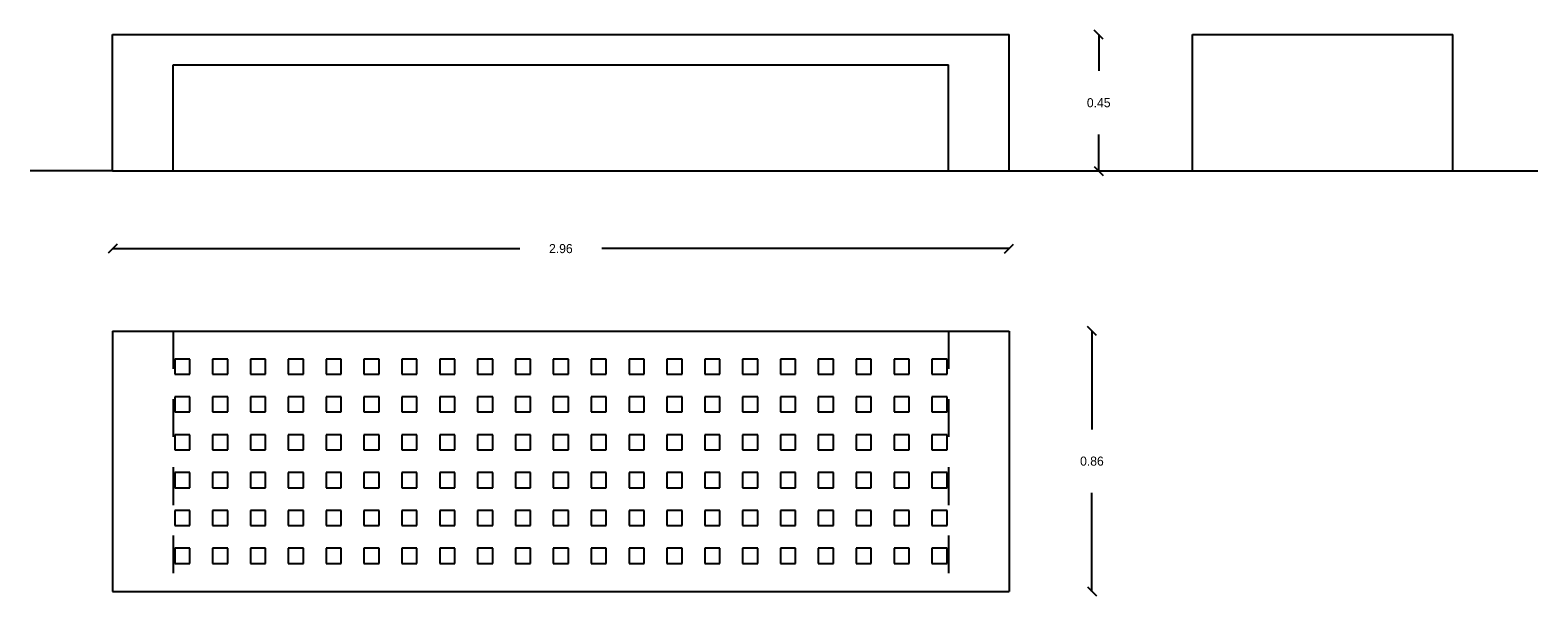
# Model space of a CAD drawing. Extents: x 18.66 to 23.64, y 2.75 to 4.62.
import ezdxf

# ---------------------------------------------------------------- set-up
doc = ezdxf.new("R2010")
doc.units = 0
doc.header["$MEASUREMENT"] = 0
doc.linetypes.add('HIDDEN', pattern=[0.375, 0.25, -0.125])
doc.layers.get('0').update_dxf_attribs({"linetype": 'CONTINUOUS'})
doc.layers.get('DEFPOINTS').update_dxf_attribs({"linetype": 'CONTINUOUS'})
doc.dimstyles.get("Standard").update_dxf_attribs({"dimtxt": 0.18, "dimasz": 0.18, "dimexe": 0.18, "dimexo": 0.0625, "dimgap": 0.09, "dimtad": 0, "dimtih": 1, "dimtoh": 1, "dimdec": 4, "dimzin": 0, "dimdsep": 46, "dimtxsty": 'Standard', "dimcen": 0.09, "dimadec": 0, "dimazin": 0, "dimtfac": 1, "dimtdec": 4, "dimtofl": 0, "dimtmove": 0, "dimatfit": 3, "dimfxl": 0, "dimtolj": 1, "dimtzin": 0, "dimarcsym": 0})

# ---------------------------------------------------------------- blocks, each defined once
blk = doc.blocks.new('_OBLIQUE')
at = {"color": 0, "linetype": 'ByBlock'}
blk.add_line((-0.5, -0.5), (0.5, 0.5), dxfattribs=at)
blk = doc.blocks.new('*D1')
at = {"color": 0, "linetype": 'ByBlock', "ltscale": 0.5}
for p, q in [((18.9371, 3.9012), (20.2821, 3.9012)), ((21.8971, 3.9012), (20.5521, 3.9012))]:
    blk.add_line(p, q, dxfattribs=at)
at = {"layer": 'DEFPOINTS', "color": 0, "linetype": 'ByBlock', "ltscale": 0.5}
for p in [(18.9371, 4.1581), (21.8971, 4.1581), (21.8971, 3.9012)]:
    blk.add_point(p, dxfattribs=at)
at = {"color": 0, "linetype": 'ByBlock', "ltscale": 0.5, "xscale": 0.03, "yscale": 0.03, "zscale": 0.03, "rotation": 180}
blk.add_blockref('_OBLIQUE', (18.9371, 3.9012), dxfattribs=at)
at = {"color": 0, "linetype": 'ByBlock', "ltscale": 0.5, "xscale": 0.03, "yscale": 0.03, "zscale": 0.03}
blk.add_blockref('_OBLIQUE', (21.8971, 3.9012), dxfattribs=at)
at = {"color": 0, "linetype": 'ByBlock', "ltscale": 0.5, "insert": (20.4171, 3.9012), "char_height": 0.03, "attachment_point": 5}
blk.add_mtext('\\A1;2.96', dxfattribs=at)
blk = doc.blocks.new('*D3')
at = {"color": 0, "linetype": 'ByBlock', "ltscale": 0.5}
for p, q in [((22.1705, 3.629), (22.1705, 3.304)), ((22.1705, 2.769), (22.1705, 3.094))]:
    blk.add_line(p, q, dxfattribs=at)
at = {"layer": 'DEFPOINTS', "color": 0, "linetype": 'ByBlock', "ltscale": 0.5}
for p in [(21.8971, 3.629), (21.8971, 2.769), (22.1705, 2.769)]:
    blk.add_point(p, dxfattribs=at)
at = {"color": 0, "linetype": 'ByBlock', "ltscale": 0.5, "xscale": 0.03, "yscale": 0.03, "zscale": 0.03}
for p, rotation in [((22.1705, 3.629), 90), ((22.1705, 2.769), 270)]:
    blk.add_blockref('_OBLIQUE', p, dxfattribs=dict(at, rotation=rotation))
at = {"color": 0, "linetype": 'ByBlock', "ltscale": 0.5, "insert": (22.1705, 3.199), "char_height": 0.03, "attachment_point": 5}
blk.add_mtext('\\A1;0.86', dxfattribs=at)
blk = doc.blocks.new('*D2')
at = {"color": 0, "linetype": 'ByBlock', "ltscale": 0.5}
for p, q in [((22.1929, 4.6081), (22.1929, 4.4881)), ((22.1929, 4.1581), (22.1929, 4.2781))]:
    blk.add_line(p, q, dxfattribs=at)
at = {"layer": 'DEFPOINTS', "color": 0, "linetype": 'ByBlock', "ltscale": 0.5}
for p in [(21.8971, 4.6081), (21.8971, 4.1581), (22.1929, 4.1581)]:
    blk.add_point(p, dxfattribs=at)
at = {"color": 0, "linetype": 'ByBlock', "ltscale": 0.5, "xscale": 0.03, "yscale": 0.03, "zscale": 0.03}
for p, rotation in [((22.1929, 4.6081), 90), ((22.1929, 4.1581), 270)]:
    blk.add_blockref('_OBLIQUE', p, dxfattribs=dict(at, rotation=rotation))
at = {"color": 0, "linetype": 'ByBlock', "ltscale": 0.5, "insert": (22.1929, 4.3831), "char_height": 0.03, "attachment_point": 5}
blk.add_mtext('\\A1;0.45', dxfattribs=at)

msp = doc.modelspace()

# ---------------------------------------------------------------- linework, layer by layer
at = {"ltscale": 0.08}
for p, q in [((18.9371, 4.6081), (21.8971, 4.6081)), ((18.9371, 4.1581), (18.9371, 4.6081)), ((21.8971, 4.1581), (21.8971, 4.6081)), ((22.5026, 4.6081), (23.3626, 4.6081)), ((19.1371, 4.5081), (21.6971, 4.5081)), ((19.1371, 4.1581), (19.1371, 4.5081)), ((21.6971, 4.1581), (21.6971, 4.5081)), ((18.9371, 4.1581), (23.6428, 4.1581)), ((18.9371, 3.629), (21.8971, 3.629)), ((18.9371, 3.629), (18.9371, 2.769)), ((21.8971, 3.629), (21.8971, 2.769)), ((18.9371, 2.769), (21.8971, 2.769))]:
    msp.add_line(p, q, dxfattribs=at)
at = {"ltscale": 0.5}
for p, q in [((22.5026, 4.1581), (22.5026, 4.6081)), ((23.3626, 4.1581), (23.3626, 4.6081)), ((18.9371, 4.1581), (18.6649, 4.1581))]:
    msp.add_line(p, q, dxfattribs=at)
at = {"linetype": 'HIDDEN', "ltscale": 0.5}
for p, q in [((19.1371, 3.629), (19.1371, 2.769)), ((21.6971, 3.629), (21.6971, 2.769))]:
    msp.add_line(p, q, dxfattribs=at)
at = {"linetype": 'HIDDEN'}
for points in [[(19.1421, 3.4865), (19.1921, 3.4865), (19.1921, 3.5365), (19.1421, 3.5365)], [(19.2671, 3.4865), (19.3171, 3.4865), (19.3171, 3.5365), (19.2671, 3.5365)], [(19.3921, 3.4865), (19.4421, 3.4865), (19.4421, 3.5365), (19.3921, 3.5365)], [(19.5171, 3.4865), (19.5671, 3.4865), (19.5671, 3.5365), (19.5171, 3.5365)], [(19.6421, 3.4865), (19.6921, 3.4865), (19.6921, 3.5365), (19.6421, 3.5365)], [(19.7671, 3.4865), (19.8171, 3.4865), (19.8171, 3.5365), (19.7671, 3.5365)], [(19.8921, 3.4865), (19.9421, 3.4865), (19.9421, 3.5365), (19.8921, 3.5365)], [(20.0171, 3.4865), (20.0671, 3.4865), (20.0671, 3.5365), (20.0171, 3.5365)], [(20.1421, 3.4865), (20.1921, 3.4865), (20.1921, 3.5365), (20.1421, 3.5365)], [(20.2671, 3.4865), (20.3171, 3.4865), (20.3171, 3.5365), (20.2671, 3.5365)], [(20.3921, 3.4865), (20.4421, 3.4865), (20.4421, 3.5365), (20.3921, 3.5365)], [(20.5171, 3.4865), (20.5671, 3.4865), (20.5671, 3.5365), (20.5171, 3.5365)], [(20.6421, 3.4865), (20.6921, 3.4865), (20.6921, 3.5365), (20.6421, 3.5365)], [(20.7671, 3.4865), (20.8171, 3.4865), (20.8171, 3.5365), (20.7671, 3.5365)], [(20.8921, 3.4865), (20.9421, 3.4865), (20.9421, 3.5365), (20.8921, 3.5365)], [(21.0171, 3.4865), (21.0671, 3.4865), (21.0671, 3.5365), (21.0171, 3.5365)], [(21.1421, 3.4865), (21.1921, 3.4865), (21.1921, 3.5365), (21.1421, 3.5365)], [(21.2671, 3.4865), (21.3171, 3.4865), (21.3171, 3.5365), (21.2671, 3.5365)], [(21.3921, 3.4865), (21.4421, 3.4865), (21.4421, 3.5365), (21.3921, 3.5365)], [(21.5171, 3.4865), (21.5671, 3.4865), (21.5671, 3.5365), (21.5171, 3.5365)], [(21.6421, 3.4865), (21.6921, 3.4865), (21.6921, 3.5365), (21.6421, 3.5365)], [(19.1421, 3.3615), (19.1921, 3.3615), (19.1921, 3.4115), (19.1421, 3.4115)], [(19.2671, 3.3615), (19.3171, 3.3615), (19.3171, 3.4115), (19.2671, 3.4115)], [(19.3921, 3.3615), (19.4421, 3.3615), (19.4421, 3.4115), (19.3921, 3.4115)], [(19.5171, 3.3615), (19.5671, 3.3615), (19.5671, 3.4115), (19.5171, 3.4115)], [(19.6421, 3.3615), (19.6921, 3.3615), (19.6921, 3.4115), (19.6421, 3.4115)], [(19.7671, 3.3615), (19.8171, 3.3615), (19.8171, 3.4115), (19.7671, 3.4115)], [(19.8921, 3.3615), (19.9421, 3.3615), (19.9421, 3.4115), (19.8921, 3.4115)], [(20.0171, 3.3615), (20.0671, 3.3615), (20.0671, 3.4115), (20.0171, 3.4115)], [(20.1421, 3.3615), (20.1921, 3.3615), (20.1921, 3.4115), (20.1421, 3.4115)], [(20.2671, 3.3615), (20.3171, 3.3615), (20.3171, 3.4115), (20.2671, 3.4115)], [(20.3921, 3.3615), (20.4421, 3.3615), (20.4421, 3.4115), (20.3921, 3.4115)], [(20.5171, 3.3615), (20.5671, 3.3615), (20.5671, 3.4115), (20.5171, 3.4115)], [(20.6421, 3.3615), (20.6921, 3.3615), (20.6921, 3.4115), (20.6421, 3.4115)], [(20.7671, 3.3615), (20.8171, 3.3615), (20.8171, 3.4115), (20.7671, 3.4115)], [(20.8921, 3.3615), (20.9421, 3.3615), (20.9421, 3.4115), (20.8921, 3.4115)], [(21.0171, 3.3615), (21.0671, 3.3615), (21.0671, 3.4115), (21.0171, 3.4115)], [(21.1421, 3.3615), (21.1921, 3.3615), (21.1921, 3.4115), (21.1421, 3.4115)], [(21.2671, 3.3615), (21.3171, 3.3615), (21.3171, 3.4115), (21.2671, 3.4115)], [(21.3921, 3.3615), (21.4421, 3.3615), (21.4421, 3.4115), (21.3921, 3.4115)], [(21.5171, 3.3615), (21.5671, 3.3615), (21.5671, 3.4115), (21.5171, 3.4115)], [(21.6421, 3.3615), (21.6921, 3.3615), (21.6921, 3.4115), (21.6421, 3.4115)], [(19.1421, 3.2365), (19.1921, 3.2365), (19.1921, 3.2865), (19.1421, 3.2865)], [(19.2671, 3.2365), (19.3171, 3.2365), (19.3171, 3.2865), (19.2671, 3.2865)], [(19.3921, 3.2365), (19.4421, 3.2365), (19.4421, 3.2865), (19.3921, 3.2865)], [(19.5171, 3.2365), (19.5671, 3.2365), (19.5671, 3.2865), (19.5171, 3.2865)], [(19.6421, 3.2365), (19.6921, 3.2365), (19.6921, 3.2865), (19.6421, 3.2865)], [(19.7671, 3.2365), (19.8171, 3.2365), (19.8171, 3.2865), (19.7671, 3.2865)], [(19.8921, 3.2365), (19.9421, 3.2365), (19.9421, 3.2865), (19.8921, 3.2865)], [(20.0171, 3.2365), (20.0671, 3.2365), (20.0671, 3.2865), (20.0171, 3.2865)], [(20.1421, 3.2365), (20.1921, 3.2365), (20.1921, 3.2865), (20.1421, 3.2865)], [(20.2671, 3.2365), (20.3171, 3.2365), (20.3171, 3.2865), (20.2671, 3.2865)], [(20.3921, 3.2365), (20.4421, 3.2365), (20.4421, 3.2865), (20.3921, 3.2865)], [(20.5171, 3.2365), (20.5671, 3.2365), (20.5671, 3.2865), (20.5171, 3.2865)], [(20.6421, 3.2365), (20.6921, 3.2365), (20.6921, 3.2865), (20.6421, 3.2865)], [(20.7671, 3.2365), (20.8171, 3.2365), (20.8171, 3.2865), (20.7671, 3.2865)], [(20.8921, 3.2365), (20.9421, 3.2365), (20.9421, 3.2865), (20.8921, 3.2865)], [(21.0171, 3.2365), (21.0671, 3.2365), (21.0671, 3.2865), (21.0171, 3.2865)], [(21.1421, 3.2365), (21.1921, 3.2365), (21.1921, 3.2865), (21.1421, 3.2865)], [(21.2671, 3.2365), (21.3171, 3.2365), (21.3171, 3.2865), (21.2671, 3.2865)], [(21.3921, 3.2365), (21.4421, 3.2365), (21.4421, 3.2865), (21.3921, 3.2865)], [(21.5171, 3.2365), (21.5671, 3.2365), (21.5671, 3.2865), (21.5171, 3.2865)], [(21.6421, 3.2365), (21.6921, 3.2365), (21.6921, 3.2865), (21.6421, 3.2865)], [(19.1421, 3.1115), (19.1921, 3.1115), (19.1921, 3.1615), (19.1421, 3.1615)], [(19.2671, 3.1115), (19.3171, 3.1115), (19.3171, 3.1615), (19.2671, 3.1615)], [(19.3921, 3.1115), (19.4421, 3.1115), (19.4421, 3.1615), (19.3921, 3.1615)], [(19.5171, 3.1115), (19.5671, 3.1115), (19.5671, 3.1615), (19.5171, 3.1615)], [(19.6421, 3.1115), (19.6921, 3.1115), (19.6921, 3.1615), (19.6421, 3.1615)], [(19.7671, 3.1115), (19.8171, 3.1115), (19.8171, 3.1615), (19.7671, 3.1615)], [(19.8921, 3.1115), (19.9421, 3.1115), (19.9421, 3.1615), (19.8921, 3.1615)], [(20.0171, 3.1115), (20.0671, 3.1115), (20.0671, 3.1615), (20.0171, 3.1615)], [(20.1421, 3.1115), (20.1921, 3.1115), (20.1921, 3.1615), (20.1421, 3.1615)], [(20.2671, 3.1115), (20.3171, 3.1115), (20.3171, 3.1615), (20.2671, 3.1615)], [(20.3921, 3.1115), (20.4421, 3.1115), (20.4421, 3.1615), (20.3921, 3.1615)], [(20.5171, 3.1115), (20.5671, 3.1115), (20.5671, 3.1615), (20.5171, 3.1615)], [(20.6421, 3.1115), (20.6921, 3.1115), (20.6921, 3.1615), (20.6421, 3.1615)], [(20.7671, 3.1115), (20.8171, 3.1115), (20.8171, 3.1615), (20.7671, 3.1615)], [(20.8921, 3.1115), (20.9421, 3.1115), (20.9421, 3.1615), (20.8921, 3.1615)], [(21.0171, 3.1115), (21.0671, 3.1115), (21.0671, 3.1615), (21.0171, 3.1615)], [(21.1421, 3.1115), (21.1921, 3.1115), (21.1921, 3.1615), (21.1421, 3.1615)], [(21.2671, 3.1115), (21.3171, 3.1115), (21.3171, 3.1615), (21.2671, 3.1615)], [(21.3921, 3.1115), (21.4421, 3.1115), (21.4421, 3.1615), (21.3921, 3.1615)], [(21.5171, 3.1115), (21.5671, 3.1115), (21.5671, 3.1615), (21.5171, 3.1615)], [(21.6421, 3.1115), (21.6921, 3.1115), (21.6921, 3.1615), (21.6421, 3.1615)], [(19.1421, 2.9865), (19.1921, 2.9865), (19.1921, 3.0365), (19.1421, 3.0365)], [(19.2671, 2.9865), (19.3171, 2.9865), (19.3171, 3.0365), (19.2671, 3.0365)], [(19.3921, 2.9865), (19.4421, 2.9865), (19.4421, 3.0365), (19.3921, 3.0365)], [(19.5171, 2.9865), (19.5671, 2.9865), (19.5671, 3.0365), (19.5171, 3.0365)], [(19.6421, 2.9865), (19.6921, 2.9865), (19.6921, 3.0365), (19.6421, 3.0365)], [(19.7671, 2.9865), (19.8171, 2.9865), (19.8171, 3.0365), (19.7671, 3.0365)], [(19.8921, 2.9865), (19.9421, 2.9865), (19.9421, 3.0365), (19.8921, 3.0365)], [(20.0171, 2.9865), (20.0671, 2.9865), (20.0671, 3.0365), (20.0171, 3.0365)], [(20.1421, 2.9865), (20.1921, 2.9865), (20.1921, 3.0365), (20.1421, 3.0365)], [(20.2671, 2.9865), (20.3171, 2.9865), (20.3171, 3.0365), (20.2671, 3.0365)], [(20.3921, 2.9865), (20.4421, 2.9865), (20.4421, 3.0365), (20.3921, 3.0365)], [(20.5171, 2.9865), (20.5671, 2.9865), (20.5671, 3.0365), (20.5171, 3.0365)], [(20.6421, 2.9865), (20.6921, 2.9865), (20.6921, 3.0365), (20.6421, 3.0365)], [(20.7671, 2.9865), (20.8171, 2.9865), (20.8171, 3.0365), (20.7671, 3.0365)], [(20.8921, 2.9865), (20.9421, 2.9865), (20.9421, 3.0365), (20.8921, 3.0365)], [(21.0171, 2.9865), (21.0671, 2.9865), (21.0671, 3.0365), (21.0171, 3.0365)], [(21.1421, 2.9865), (21.1921, 2.9865), (21.1921, 3.0365), (21.1421, 3.0365)], [(21.2671, 2.9865), (21.3171, 2.9865), (21.3171, 3.0365), (21.2671, 3.0365)], [(21.3921, 2.9865), (21.4421, 2.9865), (21.4421, 3.0365), (21.3921, 3.0365)], [(21.5171, 2.9865), (21.5671, 2.9865), (21.5671, 3.0365), (21.5171, 3.0365)], [(21.6421, 2.9865), (21.6921, 2.9865), (21.6921, 3.0365), (21.6421, 3.0365)], [(19.1421, 2.8615), (19.1921, 2.8615), (19.1921, 2.9115), (19.1421, 2.9115)], [(19.2671, 2.8615), (19.3171, 2.8615), (19.3171, 2.9115), (19.2671, 2.9115)], [(19.3921, 2.8615), (19.4421, 2.8615), (19.4421, 2.9115), (19.3921, 2.9115)], [(19.5171, 2.8615), (19.5671, 2.8615), (19.5671, 2.9115), (19.5171, 2.9115)], [(19.6421, 2.8615), (19.6921, 2.8615), (19.6921, 2.9115), (19.6421, 2.9115)], [(19.7671, 2.8615), (19.8171, 2.8615), (19.8171, 2.9115), (19.7671, 2.9115)], [(19.8921, 2.8615), (19.9421, 2.8615), (19.9421, 2.9115), (19.8921, 2.9115)], [(20.0171, 2.8615), (20.0671, 2.8615), (20.0671, 2.9115), (20.0171, 2.9115)], [(20.1421, 2.8615), (20.1921, 2.8615), (20.1921, 2.9115), (20.1421, 2.9115)], [(20.2671, 2.8615), (20.3171, 2.8615), (20.3171, 2.9115), (20.2671, 2.9115)], [(20.3921, 2.8615), (20.4421, 2.8615), (20.4421, 2.9115), (20.3921, 2.9115)], [(20.5171, 2.8615), (20.5671, 2.8615), (20.5671, 2.9115), (20.5171, 2.9115)], [(20.6421, 2.8615), (20.6921, 2.8615), (20.6921, 2.9115), (20.6421, 2.9115)], [(20.7671, 2.8615), (20.8171, 2.8615), (20.8171, 2.9115), (20.7671, 2.9115)], [(20.8921, 2.8615), (20.9421, 2.8615), (20.9421, 2.9115), (20.8921, 2.9115)], [(21.0171, 2.8615), (21.0671, 2.8615), (21.0671, 2.9115), (21.0171, 2.9115)], [(21.1421, 2.8615), (21.1921, 2.8615), (21.1921, 2.9115), (21.1421, 2.9115)], [(21.2671, 2.8615), (21.3171, 2.8615), (21.3171, 2.9115), (21.2671, 2.9115)], [(21.3921, 2.8615), (21.4421, 2.8615), (21.4421, 2.9115), (21.3921, 2.9115)], [(21.5171, 2.8615), (21.5671, 2.8615), (21.5671, 2.9115), (21.5171, 2.9115)], [(21.6421, 2.8615), (21.6921, 2.8615), (21.6921, 2.9115), (21.6421, 2.9115)]]:
    msp.add_lwpolyline(points, close=True, dxfattribs=at)

# ---------------------------------------------------------------- dimensions: what is measured, and where the dimension line sits
at = {"ltscale": 0.5}
for base, p1, p2, picture, middle in [((22.1929, 4.1581), (21.8971, 4.6081), (21.8971, 4.1581), '*D2', (22.1929, 4.3831)), ((22.1705, 2.769), (21.8971, 3.629), (21.8971, 2.769), '*D3', (22.1705, 3.199))]:
    dim = msp.add_linear_dim(base=base, p1=p1, p2=p2, angle=90, dimstyle='Standard', override={"dimtxt": 0.03, "dimasz": 0.03, "dimdec": 2, "dimblk1": 'OBLIQUE', "dimblk2": 'OBLIQUE', "dimsah": 1, "dimse1": 1, "dimse2": 1, "dimtix": 1}, dxfattribs=at)
    dim.commit()
    dim.dimension.update_dxf_attribs({"geometry": picture, "text_midpoint": middle})
dim = msp.add_linear_dim(base=(21.8971, 3.9012), p1=(18.9371, 4.1581), p2=(21.8971, 4.1581), dimstyle='Standard', override={"dimtxt": 0.03, "dimasz": 0.03, "dimdec": 2, "dimblk1": 'OBLIQUE', "dimblk2": 'OBLIQUE', "dimsah": 1, "dimse1": 1, "dimse2": 1, "dimtix": 1}, dxfattribs=at)
dim.commit()
dim.dimension.update_dxf_attribs({"geometry": '*D1', "text_midpoint": (20.4171, 3.9012)})

doc.saveas('drawing.dxf')
